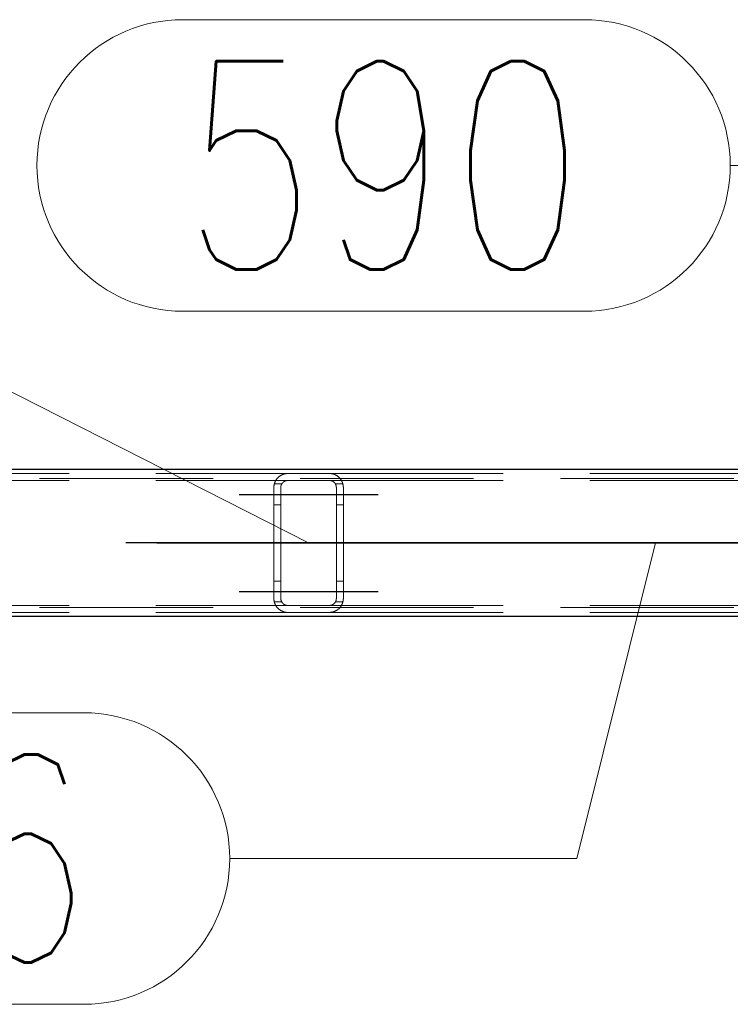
# Model space of a CAD drawing. Header units: millimetres. Extents: x -851 to 2, y 9346 to 10016.
# Tile 223 of 256: x -718 to -708, y 9755 to 9769. Entities that reach past the tile are written whole.
import ezdxf

# ---------------------------------------------------------------- set-up
doc = ezdxf.new("R2010")
doc.units = ezdxf.units.MM
doc.header["$LTSCALE"] = 10
doc.linetypes.add('HIDDEN', pattern=[0.375, 0.25, -0.125])
doc.linetypes.add('MITTE', pattern=[2, 1.25, -0.25, 0.25, -0.25])
for name, color, linetype, lineweight in [('PS_Hidden', 2, 'HIDDEN', 9), ('PS_Pos', 1, 'Continuous', 15), ('PS_Shape', 161, 'Continuous', 30), ('PS_SOLID', 7, 'Continuous', 30)]:
    doc.layers.add(name, color=color, linetype=linetype, lineweight=lineweight)
doc.layers.add('PS_Mid', color=5, linetype='MITTE')
doc.styles.add('simplex', font='simplex.shx', dxfattribs={"width": 0.75})

# ---------------------------------------------------------------- blocks, each defined once
blk = doc.blocks.new('*X547')
at = {"layer": 'PS_Hidden', "color": 2, "linetype": 'HIDDEN'}
for p, q in [((-723.568, 9762.575), (-714.168, 9762.575)), ((-714.312, 9762.514), (-714.309, 9762.517)), ((-714.309, 9762.517), (-714.305, 9762.521)), ((-714.305, 9762.521), (-714.302, 9762.524)), ((-714.302, 9762.524), (-714.299, 9762.526)), ((-714.299, 9762.526), (-714.296, 9762.529)), ((-714.296, 9762.529), (-714.292, 9762.532)), ((-714.292, 9762.532), (-714.289, 9762.535)), ((-714.289, 9762.535), (-714.285, 9762.537)), ((-714.285, 9762.537), (-714.281, 9762.54)), ((-714.281, 9762.54), (-714.277, 9762.543)), ((-714.277, 9762.543), (-714.273, 9762.545)), ((-714.273, 9762.545), (-714.268, 9762.548)), ((-714.268, 9762.548), (-714.264, 9762.55)), ((-714.264, 9762.55), (-714.259, 9762.553)), ((-714.259, 9762.553), (-714.255, 9762.555)), ((-714.255, 9762.555), (-714.25, 9762.558)), ((-714.25, 9762.558), (-714.245, 9762.56)), ((-714.245, 9762.56), (-714.24, 9762.562)), ((-714.24, 9762.562), (-714.234, 9762.564)), ((-714.234, 9762.564), (-714.229, 9762.566)), ((-714.229, 9762.566), (-714.223, 9762.567)), ((-714.223, 9762.567), (-714.218, 9762.569)), ((-714.218, 9762.569), (-714.211, 9762.57)), ((-714.211, 9762.57), (-714.205, 9762.572)), ((-714.205, 9762.572), (-714.198, 9762.573)), ((-714.198, 9762.573), (-714.191, 9762.574)), ((-714.191, 9762.574), (-714.183, 9762.574)), ((-714.183, 9762.574), (-714.176, 9762.575)), ((-714.176, 9762.575), (-714.168, 9762.575)), ((-714.168, 9762.575), (-713.568, 9762.575)), ((-714.168, 9762.575), (-714.168, 9762.575)), ((-713.568, 9762.575), (-704.168, 9762.575)), ((-713.568, 9762.575), (-713.561, 9762.575)), ((-713.561, 9762.575), (-713.554, 9762.574)), ((-713.554, 9762.574), (-713.547, 9762.574)), ((-713.547, 9762.574), (-713.54, 9762.573)), ((-713.54, 9762.573), (-713.533, 9762.572)), ((-713.533, 9762.572), (-713.526, 9762.57)), ((-713.526, 9762.57), (-713.519, 9762.569)), ((-713.519, 9762.569), (-713.513, 9762.567)), ((-713.513, 9762.567), (-713.507, 9762.565)), ((-713.507, 9762.565), (-713.502, 9762.564)), ((-713.502, 9762.564), (-713.497, 9762.562)), ((-713.497, 9762.562), (-713.492, 9762.56)), ((-713.492, 9762.56), (-713.487, 9762.557)), ((-713.487, 9762.557), (-713.482, 9762.555)), ((-713.482, 9762.555), (-713.477, 9762.553)), ((-713.477, 9762.553), (-713.472, 9762.55)), ((-713.472, 9762.55), (-713.468, 9762.548)), ((-713.468, 9762.548), (-713.463, 9762.545)), ((-713.463, 9762.545), (-713.459, 9762.542)), ((-713.459, 9762.542), (-713.455, 9762.539)), ((-713.455, 9762.539), (-713.451, 9762.536)), ((-713.451, 9762.536), (-713.447, 9762.534)), ((-713.447, 9762.534), (-713.443, 9762.531)), ((-713.443, 9762.531), (-713.439, 9762.528)), ((-713.439, 9762.528), (-713.436, 9762.525)), ((-713.436, 9762.525), (-713.432, 9762.522)), ((-713.432, 9762.522), (-713.429, 9762.519)), ((-713.429, 9762.519), (-713.426, 9762.515)), ((-486.492, 9762.505), (-781.692, 9762.505)), ((-723.568, 9762.475), (-714.168, 9762.475)), ((-714.368, 9762.39), (-714.367, 9762.394)), ((-714.368, 9762.385), (-714.368, 9762.39)), ((-714.368, 9762.38), (-714.368, 9762.385)), ((-714.368, 9762.375), (-714.368, 9762.38)), ((-714.368, 9760.775), (-714.368, 9762.375)), ((-714.367, 9762.399), (-714.366, 9762.404)), ((-714.367, 9762.394), (-714.367, 9762.399)), ((-714.366, 9762.404), (-714.365, 9762.409)), ((-714.365, 9762.413), (-714.364, 9762.418)), ((-714.365, 9762.409), (-714.365, 9762.413)), ((-714.364, 9762.418), (-714.363, 9762.423)), ((-714.363, 9762.423), (-714.361, 9762.427)), ((-714.255, 9762.425), (-714.362, 9762.425)), ((-714.361, 9762.427), (-714.36, 9762.432)), ((-714.36, 9762.432), (-714.359, 9762.436)), ((-714.359, 9762.436), (-714.357, 9762.441)), ((-714.357, 9762.441), (-714.356, 9762.445)), ((-714.356, 9762.445), (-714.354, 9762.45)), ((-714.354, 9762.45), (-714.352, 9762.454)), ((-714.352, 9762.454), (-714.35, 9762.458)), ((-714.35, 9762.458), (-714.348, 9762.463)), ((-714.348, 9762.463), (-714.346, 9762.467)), ((-714.346, 9762.467), (-714.344, 9762.471)), ((-714.344, 9762.471), (-714.342, 9762.475)), ((-714.342, 9762.475), (-714.339, 9762.479)), ((-714.339, 9762.479), (-714.337, 9762.483)), ((-714.337, 9762.483), (-714.334, 9762.486)), ((-714.334, 9762.486), (-714.332, 9762.49)), ((-714.332, 9762.49), (-714.329, 9762.494)), ((-714.329, 9762.494), (-714.326, 9762.497)), ((-714.326, 9762.497), (-714.324, 9762.501)), ((-714.324, 9762.501), (-714.321, 9762.504)), ((-714.321, 9762.504), (-714.318, 9762.508)), ((-714.318, 9762.508), (-714.315, 9762.511)), ((-714.315, 9762.511), (-714.312, 9762.514)), ((-714.267, 9762.388), (-714.268, 9762.386)), ((-714.268, 9762.386), (-714.268, 9762.384)), ((-714.268, 9762.384), (-714.268, 9762.382)), ((-714.268, 9762.382), (-714.268, 9762.379)), ((-714.268, 9762.379), (-714.268, 9762.377)), ((-714.268, 9762.377), (-714.268, 9762.375)), ((-714.268, 9762.375), (-714.268, 9762.375)), ((-714.268, 9762.375), (-714.268, 9760.775)), ((-714.266, 9762.395), (-714.267, 9762.393)), ((-714.267, 9762.393), (-714.267, 9762.39)), ((-714.267, 9762.39), (-714.267, 9762.388)), ((-714.265, 9762.399), (-714.266, 9762.397)), ((-714.266, 9762.397), (-714.266, 9762.395)), ((-714.264, 9762.404), (-714.265, 9762.402)), ((-714.265, 9762.402), (-714.265, 9762.399)), ((-714.263, 9762.406), (-714.264, 9762.404)), ((-714.262, 9762.41), (-714.263, 9762.408)), ((-714.263, 9762.408), (-714.263, 9762.406)), ((-714.261, 9762.412), (-714.262, 9762.41)), ((-714.26, 9762.415), (-714.261, 9762.412)), ((-714.259, 9762.417), (-714.26, 9762.415)), ((-714.258, 9762.419), (-714.259, 9762.417)), ((-714.257, 9762.421), (-714.258, 9762.419)), ((-714.256, 9762.423), (-714.257, 9762.421)), ((-714.255, 9762.425), (-714.256, 9762.423)), ((-714.254, 9762.427), (-714.255, 9762.425)), ((-714.253, 9762.429), (-714.254, 9762.427)), ((-714.251, 9762.431), (-714.253, 9762.429)), ((-714.25, 9762.433), (-714.251, 9762.431)), ((-714.249, 9762.434), (-714.25, 9762.433)), ((-714.247, 9762.436), (-714.249, 9762.434)), ((-714.246, 9762.438), (-714.247, 9762.436)), ((-714.244, 9762.44), (-714.246, 9762.438)), ((-714.243, 9762.442), (-714.244, 9762.44)), ((-714.241, 9762.443), (-714.243, 9762.442)), ((-714.24, 9762.445), (-714.241, 9762.443)), ((-714.238, 9762.447), (-714.24, 9762.445)), ((-714.236, 9762.448), (-714.238, 9762.447)), ((-714.234, 9762.45), (-714.236, 9762.448)), ((-714.233, 9762.452), (-714.234, 9762.45)), ((-714.231, 9762.453), (-714.233, 9762.452)), ((-714.229, 9762.455), (-714.231, 9762.453)), ((-714.227, 9762.456), (-714.229, 9762.455)), ((-714.225, 9762.457), (-714.227, 9762.456)), ((-714.223, 9762.459), (-714.225, 9762.457)), ((-714.22, 9762.46), (-714.223, 9762.459)), ((-714.218, 9762.462), (-714.22, 9762.46)), ((-714.216, 9762.463), (-714.218, 9762.462)), ((-714.213, 9762.464), (-714.216, 9762.463)), ((-714.211, 9762.466), (-714.213, 9762.464)), ((-714.208, 9762.467), (-714.211, 9762.466)), ((-714.205, 9762.468), (-714.208, 9762.467)), ((-714.203, 9762.469), (-714.205, 9762.468)), ((-714.2, 9762.47), (-714.203, 9762.469)), ((-714.197, 9762.471), (-714.2, 9762.47)), ((-714.194, 9762.472), (-714.197, 9762.471)), ((-714.191, 9762.472), (-714.194, 9762.472)), ((-714.188, 9762.473), (-714.191, 9762.472)), ((-714.185, 9762.474), (-714.188, 9762.473)), ((-714.182, 9762.474), (-714.185, 9762.474)), ((-714.178, 9762.474), (-714.182, 9762.474)), ((-714.175, 9762.475), (-714.178, 9762.474)), ((-714.172, 9762.475), (-714.175, 9762.475)), ((-714.168, 9762.475), (-714.172, 9762.475)), ((-713.568, 9762.475), (-714.168, 9762.475)), ((-713.568, 9762.475), (-704.168, 9762.475)), ((-713.565, 9762.475), (-713.568, 9762.475)), ((-713.568, 9762.475), (-713.568, 9762.475)), ((-713.562, 9762.475), (-713.565, 9762.475)), ((-713.559, 9762.474), (-713.562, 9762.475)), ((-713.555, 9762.474), (-713.559, 9762.474)), ((-713.552, 9762.474), (-713.555, 9762.474)), ((-713.549, 9762.473), (-713.552, 9762.474)), ((-713.545, 9762.472), (-713.549, 9762.473)), ((-713.542, 9762.471), (-713.545, 9762.472)), ((-713.539, 9762.47), (-713.542, 9762.471)), ((-713.536, 9762.47), (-713.539, 9762.47)), ((-713.533, 9762.469), (-713.536, 9762.47)), ((-713.531, 9762.468), (-713.533, 9762.469)), ((-713.528, 9762.466), (-713.531, 9762.468)), ((-713.525, 9762.465), (-713.528, 9762.466)), ((-713.523, 9762.464), (-713.525, 9762.465)), ((-713.52, 9762.463), (-713.523, 9762.464)), ((-713.518, 9762.461), (-713.52, 9762.463)), ((-713.515, 9762.46), (-713.518, 9762.461)), ((-713.513, 9762.458), (-713.515, 9762.46)), ((-713.511, 9762.457), (-713.513, 9762.458)), ((-713.509, 9762.455), (-713.511, 9762.457)), ((-713.507, 9762.453), (-713.509, 9762.455)), ((-713.505, 9762.452), (-713.507, 9762.453)), ((-713.503, 9762.45), (-713.505, 9762.452)), ((-713.501, 9762.449), (-713.503, 9762.45)), ((-713.499, 9762.447), (-713.501, 9762.449)), ((-713.497, 9762.445), (-713.499, 9762.447)), ((-713.496, 9762.444), (-713.497, 9762.445)), ((-713.494, 9762.442), (-713.496, 9762.444)), ((-713.493, 9762.44), (-713.494, 9762.442)), ((-713.491, 9762.438), (-713.493, 9762.44)), ((-713.49, 9762.437), (-713.491, 9762.438)), ((-713.488, 9762.435), (-713.49, 9762.437)), ((-713.487, 9762.433), (-713.488, 9762.435)), ((-713.486, 9762.431), (-713.487, 9762.433)), ((-713.484, 9762.429), (-713.486, 9762.431)), ((-713.483, 9762.427), (-713.484, 9762.429)), ((-713.482, 9762.425), (-713.483, 9762.427)), ((-713.481, 9762.423), (-713.482, 9762.425)), ((-713.375, 9762.425), (-713.482, 9762.425)), ((-713.48, 9762.421), (-713.481, 9762.423)), ((-713.479, 9762.419), (-713.48, 9762.421)), ((-713.478, 9762.417), (-713.479, 9762.419)), ((-713.477, 9762.415), (-713.478, 9762.417)), ((-713.476, 9762.413), (-713.477, 9762.415)), ((-713.475, 9762.411), (-713.476, 9762.413)), ((-713.474, 9762.409), (-713.475, 9762.411)), ((-713.474, 9762.407), (-713.474, 9762.409)), ((-713.473, 9762.405), (-713.474, 9762.407)), ((-713.472, 9762.403), (-713.473, 9762.405)), ((-713.472, 9762.401), (-713.472, 9762.403)), ((-713.471, 9762.398), (-713.472, 9762.401)), ((-713.471, 9762.396), (-713.471, 9762.398)), ((-713.47, 9762.394), (-713.471, 9762.396)), ((-713.47, 9762.392), (-713.47, 9762.394)), ((-713.47, 9762.39), (-713.47, 9762.392)), ((-713.469, 9762.388), (-713.47, 9762.39)), ((-713.469, 9762.385), (-713.469, 9762.388)), ((-713.469, 9762.383), (-713.469, 9762.385)), ((-713.469, 9762.381), (-713.469, 9762.383)), ((-713.468, 9762.379), (-713.469, 9762.381)), ((-713.468, 9762.377), (-713.468, 9762.379)), ((-713.468, 9762.375), (-713.468, 9762.377)), ((-713.468, 9760.775), (-713.468, 9762.375)), ((-713.426, 9762.515), (-713.423, 9762.512)), ((-713.423, 9762.512), (-713.42, 9762.509)), ((-713.42, 9762.509), (-713.417, 9762.506)), ((-713.417, 9762.506), (-713.414, 9762.503)), ((-713.414, 9762.503), (-713.412, 9762.499)), ((-713.412, 9762.499), (-713.409, 9762.496)), ((-713.409, 9762.496), (-713.406, 9762.492)), ((-713.406, 9762.492), (-713.404, 9762.488)), ((-713.404, 9762.488), (-713.401, 9762.485)), ((-713.401, 9762.485), (-713.399, 9762.481)), ((-713.399, 9762.481), (-713.396, 9762.477)), ((-713.396, 9762.477), (-713.394, 9762.473)), ((-713.394, 9762.473), (-713.392, 9762.469)), ((-713.392, 9762.469), (-713.39, 9762.465)), ((-713.39, 9762.465), (-713.388, 9762.461)), ((-713.388, 9762.461), (-713.386, 9762.457)), ((-713.386, 9762.457), (-713.384, 9762.452)), ((-713.384, 9762.452), (-713.382, 9762.448)), ((-713.382, 9762.448), (-713.381, 9762.444)), ((-713.381, 9762.444), (-713.379, 9762.439)), ((-713.379, 9762.439), (-713.378, 9762.435)), ((-713.378, 9762.435), (-713.376, 9762.43)), ((-713.376, 9762.43), (-713.375, 9762.426)), ((-713.375, 9762.426), (-713.374, 9762.421)), ((-713.374, 9762.421), (-713.373, 9762.417)), ((-713.373, 9762.417), (-713.372, 9762.412)), ((-713.372, 9762.412), (-713.371, 9762.407)), ((-713.371, 9762.407), (-713.37, 9762.403)), ((-713.37, 9762.403), (-713.37, 9762.398)), ((-713.37, 9762.398), (-713.369, 9762.394)), ((-713.369, 9762.394), (-713.369, 9762.389)), ((-713.369, 9762.389), (-713.369, 9762.384)), ((-713.369, 9762.384), (-713.368, 9762.38)), ((-713.368, 9762.38), (-713.368, 9762.375)), ((-713.368, 9762.375), (-713.368, 9762.375)), ((-713.368, 9762.375), (-713.368, 9760.775)), ((-714.268, 9762.125), (-714.368, 9762.125)), ((-713.368, 9762.125), (-713.468, 9762.125)), ((-714.268, 9761.025), (-714.368, 9761.025)), ((-713.368, 9761.025), (-713.468, 9761.025)), ((-723.568, 9760.675), (-714.168, 9760.675)), ((-714.368, 9760.77), (-714.368, 9760.775)), ((-714.368, 9760.775), (-714.368, 9760.775)), ((-714.368, 9760.765), (-714.368, 9760.77)), ((-714.368, 9760.76), (-714.368, 9760.765)), ((-714.367, 9760.755), (-714.368, 9760.76)), ((-714.367, 9760.751), (-714.367, 9760.755)), ((-714.366, 9760.746), (-714.367, 9760.751)), ((-714.365, 9760.741), (-714.366, 9760.746)), ((-714.365, 9760.736), (-714.365, 9760.741)), ((-714.364, 9760.732), (-714.365, 9760.736)), ((-714.363, 9760.727), (-714.364, 9760.732)), ((-714.361, 9760.722), (-714.363, 9760.727)), ((-714.255, 9760.725), (-714.362, 9760.725)), ((-714.36, 9760.718), (-714.361, 9760.722)), ((-714.359, 9760.713), (-714.36, 9760.718)), ((-714.357, 9760.709), (-714.359, 9760.713)), ((-714.356, 9760.704), (-714.357, 9760.709)), ((-714.354, 9760.7), (-714.356, 9760.704)), ((-714.352, 9760.696), (-714.354, 9760.7)), ((-714.35, 9760.691), (-714.352, 9760.696)), ((-714.348, 9760.687), (-714.35, 9760.691)), ((-714.346, 9760.683), (-714.348, 9760.687)), ((-714.344, 9760.679), (-714.346, 9760.683)), ((-714.342, 9760.675), (-714.344, 9760.679)), ((-714.339, 9760.671), (-714.342, 9760.675)), ((-714.268, 9760.775), (-714.268, 9760.773)), ((-714.268, 9760.773), (-714.268, 9760.77)), ((-714.268, 9760.77), (-714.268, 9760.768)), ((-714.268, 9760.768), (-714.268, 9760.766)), ((-714.268, 9760.766), (-714.268, 9760.764)), ((-714.268, 9760.764), (-714.267, 9760.762)), ((-714.267, 9760.762), (-714.267, 9760.759)), ((-714.267, 9760.759), (-714.267, 9760.757)), ((-714.267, 9760.757), (-714.266, 9760.755)), ((-714.266, 9760.755), (-714.266, 9760.753)), ((-714.266, 9760.753), (-714.265, 9760.75)), ((-714.265, 9760.75), (-714.265, 9760.748)), ((-714.265, 9760.748), (-714.264, 9760.746)), ((-714.264, 9760.746), (-714.263, 9760.744)), ((-714.263, 9760.744), (-714.263, 9760.742)), ((-714.263, 9760.742), (-714.262, 9760.74)), ((-714.262, 9760.74), (-714.261, 9760.737)), ((-714.261, 9760.737), (-714.26, 9760.735)), ((-714.26, 9760.735), (-714.259, 9760.733)), ((-714.259, 9760.733), (-714.258, 9760.731)), ((-714.258, 9760.731), (-714.257, 9760.729)), ((-714.257, 9760.729), (-714.256, 9760.727)), ((-714.256, 9760.727), (-714.255, 9760.725)), ((-714.255, 9760.725), (-714.254, 9760.723)), ((-714.254, 9760.723), (-714.253, 9760.721)), ((-714.253, 9760.721), (-714.251, 9760.719)), ((-714.251, 9760.719), (-714.25, 9760.717)), ((-714.25, 9760.717), (-714.249, 9760.715)), ((-714.249, 9760.715), (-714.247, 9760.713)), ((-714.247, 9760.713), (-714.246, 9760.712)), ((-714.246, 9760.712), (-714.244, 9760.71)), ((-714.244, 9760.71), (-714.243, 9760.708)), ((-714.243, 9760.708), (-714.241, 9760.706)), ((-714.241, 9760.706), (-714.24, 9760.705)), ((-714.24, 9760.705), (-714.238, 9760.703)), ((-714.238, 9760.703), (-714.236, 9760.701)), ((-714.236, 9760.701), (-714.234, 9760.7)), ((-714.234, 9760.7), (-714.233, 9760.698)), ((-714.233, 9760.698), (-714.231, 9760.697)), ((-714.231, 9760.697), (-714.229, 9760.695)), ((-714.229, 9760.695), (-714.227, 9760.694)), ((-714.227, 9760.694), (-714.225, 9760.692)), ((-714.225, 9760.692), (-714.223, 9760.691)), ((-714.223, 9760.691), (-714.22, 9760.689)), ((-714.22, 9760.689), (-714.218, 9760.688)), ((-714.218, 9760.688), (-714.216, 9760.687)), ((-714.216, 9760.687), (-714.213, 9760.685)), ((-714.213, 9760.685), (-714.211, 9760.684)), ((-714.211, 9760.684), (-714.208, 9760.683)), ((-714.208, 9760.683), (-714.205, 9760.682)), ((-714.205, 9760.682), (-714.203, 9760.681)), ((-714.203, 9760.681), (-714.2, 9760.68)), ((-714.2, 9760.68), (-714.197, 9760.679)), ((-714.197, 9760.679), (-714.194, 9760.678)), ((-714.194, 9760.678), (-714.191, 9760.677)), ((-714.191, 9760.677), (-714.188, 9760.677)), ((-714.188, 9760.677), (-714.185, 9760.676)), ((-714.185, 9760.676), (-714.182, 9760.676)), ((-714.182, 9760.676), (-714.178, 9760.675)), ((-714.178, 9760.675), (-714.175, 9760.675)), ((-714.175, 9760.675), (-714.172, 9760.675)), ((-714.172, 9760.675), (-714.168, 9760.675)), ((-714.168, 9760.675), (-713.568, 9760.675)), ((-714.168, 9760.675), (-714.168, 9760.675)), ((-713.568, 9760.675), (-704.168, 9760.675)), ((-713.568, 9760.675), (-713.565, 9760.675)), ((-713.565, 9760.675), (-713.562, 9760.675)), ((-713.562, 9760.675), (-713.559, 9760.675)), ((-713.559, 9760.675), (-713.555, 9760.676)), ((-713.555, 9760.676), (-713.552, 9760.676)), ((-713.552, 9760.676), (-713.549, 9760.677)), ((-713.549, 9760.677), (-713.545, 9760.678)), ((-713.545, 9760.678), (-713.542, 9760.678)), ((-713.542, 9760.678), (-713.539, 9760.679)), ((-713.539, 9760.679), (-713.536, 9760.68)), ((-713.536, 9760.68), (-713.533, 9760.681)), ((-713.533, 9760.681), (-713.531, 9760.682)), ((-713.531, 9760.682), (-713.528, 9760.683)), ((-713.528, 9760.683), (-713.525, 9760.685)), ((-713.525, 9760.685), (-713.523, 9760.686)), ((-713.523, 9760.686), (-713.52, 9760.687)), ((-713.52, 9760.687), (-713.518, 9760.689)), ((-713.518, 9760.689), (-713.515, 9760.69)), ((-713.515, 9760.69), (-713.513, 9760.692)), ((-713.513, 9760.692), (-713.511, 9760.693)), ((-713.511, 9760.693), (-713.509, 9760.695)), ((-713.509, 9760.695), (-713.507, 9760.696)), ((-713.507, 9760.696), (-713.505, 9760.698)), ((-713.505, 9760.698), (-713.503, 9760.7)), ((-713.503, 9760.7), (-713.501, 9760.701)), ((-713.501, 9760.701), (-713.499, 9760.703)), ((-713.499, 9760.703), (-713.497, 9760.705)), ((-713.497, 9760.705), (-713.496, 9760.706)), ((-713.496, 9760.706), (-713.494, 9760.708)), ((-713.494, 9760.708), (-713.493, 9760.71)), ((-713.493, 9760.71), (-713.491, 9760.711)), ((-713.491, 9760.711), (-713.49, 9760.713)), ((-713.49, 9760.713), (-713.488, 9760.715)), ((-713.488, 9760.715), (-713.487, 9760.717)), ((-713.487, 9760.717), (-713.486, 9760.719)), ((-713.486, 9760.719), (-713.484, 9760.721)), ((-713.484, 9760.721), (-713.483, 9760.723)), ((-713.483, 9760.723), (-713.482, 9760.724)), ((-713.482, 9760.724), (-713.481, 9760.726)), ((-713.375, 9760.725), (-713.482, 9760.725)), ((-713.481, 9760.726), (-713.48, 9760.728)), ((-713.48, 9760.728), (-713.479, 9760.73)), ((-713.479, 9760.73), (-713.478, 9760.732)), ((-713.478, 9760.732), (-713.477, 9760.735)), ((-713.477, 9760.735), (-713.476, 9760.737)), ((-713.476, 9760.737), (-713.475, 9760.739)), ((-713.475, 9760.739), (-713.474, 9760.741)), ((-713.474, 9760.743), (-713.473, 9760.745)), ((-713.474, 9760.741), (-713.474, 9760.743)), ((-713.473, 9760.745), (-713.472, 9760.747)), ((-713.472, 9760.749), (-713.471, 9760.751)), ((-713.472, 9760.747), (-713.472, 9760.749)), ((-713.471, 9760.754), (-713.47, 9760.756)), ((-713.471, 9760.751), (-713.471, 9760.754)), ((-713.47, 9760.76), (-713.469, 9760.762)), ((-713.47, 9760.758), (-713.47, 9760.76)), ((-713.47, 9760.756), (-713.47, 9760.758)), ((-713.469, 9760.769), (-713.468, 9760.771)), ((-713.469, 9760.766), (-713.469, 9760.769)), ((-713.469, 9760.764), (-713.469, 9760.766)), ((-713.469, 9760.762), (-713.469, 9760.764)), ((-713.468, 9760.773), (-713.468, 9760.775)), ((-713.468, 9760.771), (-713.468, 9760.773)), ((-713.396, 9760.673), (-713.399, 9760.669)), ((-713.394, 9760.677), (-713.396, 9760.673)), ((-713.392, 9760.681), (-713.394, 9760.677)), ((-713.39, 9760.685), (-713.392, 9760.681)), ((-713.388, 9760.689), (-713.39, 9760.685)), ((-713.386, 9760.693), (-713.388, 9760.689)), ((-713.384, 9760.697), (-713.386, 9760.693)), ((-713.382, 9760.702), (-713.384, 9760.697)), ((-713.381, 9760.706), (-713.382, 9760.702)), ((-713.379, 9760.711), (-713.381, 9760.706)), ((-713.378, 9760.715), (-713.379, 9760.711)), ((-713.376, 9760.719), (-713.378, 9760.715)), ((-713.375, 9760.724), (-713.376, 9760.719)), ((-713.374, 9760.729), (-713.375, 9760.724)), ((-713.373, 9760.733), (-713.374, 9760.729)), ((-713.372, 9760.738), (-713.373, 9760.733)), ((-713.371, 9760.742), (-713.372, 9760.738)), ((-713.37, 9760.747), (-713.371, 9760.742)), ((-713.369, 9760.756), (-713.37, 9760.752)), ((-713.37, 9760.752), (-713.37, 9760.747)), ((-713.368, 9760.77), (-713.369, 9760.766)), ((-713.369, 9760.766), (-713.369, 9760.761)), ((-713.369, 9760.761), (-713.369, 9760.756)), ((-713.368, 9760.775), (-713.368, 9760.77)), ((-486.492, 9760.645), (-781.692, 9760.645)), ((-723.568, 9760.575), (-714.168, 9760.575)), ((-714.337, 9760.667), (-714.339, 9760.671)), ((-714.334, 9760.663), (-714.337, 9760.667)), ((-714.332, 9760.66), (-714.334, 9760.663)), ((-714.329, 9760.656), (-714.332, 9760.66)), ((-714.326, 9760.652), (-714.329, 9760.656)), ((-714.324, 9760.649), (-714.326, 9760.652)), ((-714.321, 9760.645), (-714.324, 9760.649)), ((-714.318, 9760.642), (-714.321, 9760.645)), ((-714.315, 9760.639), (-714.318, 9760.642)), ((-714.312, 9760.636), (-714.315, 9760.639)), ((-714.309, 9760.632), (-714.312, 9760.636)), ((-714.305, 9760.629), (-714.309, 9760.632)), ((-714.302, 9760.626), (-714.305, 9760.629)), ((-714.299, 9760.623), (-714.302, 9760.626)), ((-714.296, 9760.621), (-714.299, 9760.623)), ((-714.292, 9760.618), (-714.296, 9760.621)), ((-714.289, 9760.615), (-714.292, 9760.618)), ((-714.285, 9760.612), (-714.289, 9760.615)), ((-714.281, 9760.61), (-714.285, 9760.612)), ((-714.277, 9760.607), (-714.281, 9760.61)), ((-714.273, 9760.604), (-714.277, 9760.607)), ((-714.268, 9760.602), (-714.273, 9760.604)), ((-714.264, 9760.599), (-714.268, 9760.602)), ((-714.259, 9760.597), (-714.264, 9760.599)), ((-714.255, 9760.595), (-714.259, 9760.597)), ((-714.25, 9760.592), (-714.255, 9760.595)), ((-714.245, 9760.59), (-714.25, 9760.592)), ((-714.24, 9760.588), (-714.245, 9760.59)), ((-714.234, 9760.586), (-714.24, 9760.588)), ((-714.229, 9760.584), (-714.234, 9760.586)), ((-714.223, 9760.583), (-714.229, 9760.584)), ((-714.218, 9760.581), (-714.223, 9760.583)), ((-714.211, 9760.58), (-714.218, 9760.581)), ((-714.205, 9760.578), (-714.211, 9760.58)), ((-714.198, 9760.577), (-714.205, 9760.578)), ((-714.191, 9760.576), (-714.198, 9760.577)), ((-714.183, 9760.575), (-714.191, 9760.576)), ((-714.176, 9760.575), (-714.183, 9760.575)), ((-714.168, 9760.575), (-714.176, 9760.575)), ((-713.568, 9760.575), (-714.168, 9760.575)), ((-713.568, 9760.575), (-704.168, 9760.575)), ((-713.561, 9760.575), (-713.568, 9760.575)), ((-713.568, 9760.575), (-713.568, 9760.575)), ((-713.554, 9760.575), (-713.561, 9760.575)), ((-713.547, 9760.576), (-713.554, 9760.575)), ((-713.54, 9760.577), (-713.547, 9760.576)), ((-713.533, 9760.578), (-713.54, 9760.577)), ((-713.526, 9760.579), (-713.533, 9760.578)), ((-713.519, 9760.581), (-713.526, 9760.579)), ((-713.513, 9760.583), (-713.519, 9760.581)), ((-713.507, 9760.584), (-713.513, 9760.583)), ((-713.502, 9760.586), (-713.507, 9760.584)), ((-713.497, 9760.588), (-713.502, 9760.586)), ((-713.492, 9760.59), (-713.497, 9760.588)), ((-713.487, 9760.592), (-713.492, 9760.59)), ((-713.482, 9760.595), (-713.487, 9760.592)), ((-713.477, 9760.597), (-713.482, 9760.595)), ((-713.472, 9760.6), (-713.477, 9760.597)), ((-713.468, 9760.602), (-713.472, 9760.6)), ((-713.463, 9760.605), (-713.468, 9760.602)), ((-713.459, 9760.608), (-713.463, 9760.605)), ((-713.455, 9760.61), (-713.459, 9760.608)), ((-713.451, 9760.613), (-713.455, 9760.61)), ((-713.447, 9760.616), (-713.451, 9760.613)), ((-713.443, 9760.619), (-713.447, 9760.616)), ((-713.439, 9760.622), (-713.443, 9760.619)), ((-713.436, 9760.625), (-713.439, 9760.622)), ((-713.432, 9760.628), (-713.436, 9760.625)), ((-713.429, 9760.631), (-713.432, 9760.628)), ((-713.426, 9760.634), (-713.429, 9760.631)), ((-713.423, 9760.637), (-713.426, 9760.634)), ((-713.42, 9760.641), (-713.423, 9760.637)), ((-713.417, 9760.644), (-713.42, 9760.641)), ((-713.414, 9760.647), (-713.417, 9760.644)), ((-713.412, 9760.651), (-713.414, 9760.647)), ((-713.409, 9760.654), (-713.412, 9760.651)), ((-713.406, 9760.658), (-713.409, 9760.654)), ((-713.404, 9760.661), (-713.406, 9760.658)), ((-713.401, 9760.665), (-713.404, 9760.661)), ((-713.399, 9760.669), (-713.401, 9760.665))]:
    blk.add_line(p, q, dxfattribs=at)
at = {"layer": 'PS_Mid', "color": 5, "linetype": 'MITTE'}
for p, q in [((-714.868, 9762.275), (-713.768, 9762.275)), ((-714.868, 9762.275), (-713.768, 9762.275)), ((-713.968, 9762.275), (-712.868, 9762.275)), ((-713.968, 9762.275), (-712.868, 9762.275)), ((-484.003, 9761.575), (-784.181, 9761.575)), ((-736.052, 9761.575), (-681.684, 9761.575)), ((-713.868, 9761.575), (-713.868, 9761.575)), ((-714.868, 9760.875), (-713.768, 9760.875)), ((-714.868, 9760.875), (-713.768, 9760.875)), ((-713.968, 9760.875), (-712.868, 9760.875)), ((-713.968, 9760.875), (-712.868, 9760.875))]:
    blk.add_line(p, q, dxfattribs=at)
at = {"layer": 'PS_SOLID', "color": 7, "linetype": 'Continuous'}
for p, q in [((-486.492, 9762.635), (-781.692, 9762.635)), ((-486.492, 9760.515), (-781.692, 9760.515))]:
    blk.add_line(p, q, dxfattribs=at)
blk = doc.blocks.new('*X616')
at = {"color": 1}
for p, q in [((-715.681, 9769.114), (-709.895, 9769.114)), ((-707.795, 9767.014), (-702.795, 9767.014)), ((-703.868, 9761.575), (-702.795, 9767.014)), ((-715.681, 9764.914), (-709.895, 9764.914))]:
    blk.add_line(p, q, dxfattribs=at)
for centre, start, end in [((-715.681, 9767.014), 90, 270), ((-709.895, 9767.014), 270, 90)]:
    blk.add_arc(centre, 2.1, start, end, dxfattribs=at)
at = {"color": 30, "style": 'simplex', "width": 0.75}
blk.add_text('590', height=3, dxfattribs=at).set_placement((-715.681, 9765.514))
blk = doc.blocks.new('*X617')
at = {"color": 1}
for p, q in [((-708.872, 9761.575), (-710.005, 9757.028)), ((-722.784, 9759.128), (-717.105, 9759.128)), ((-715.005, 9757.028), (-710.005, 9757.028)), ((-722.784, 9754.928), (-717.105, 9754.928))]:
    blk.add_line(p, q, dxfattribs=at)
blk.add_arc((-717.105, 9757.028), 2.1, 270, 90, dxfattribs=at)
at = {"color": 30, "style": 'simplex', "width": 0.75}
blk.add_text('586', height=3, dxfattribs=at).set_placement((-722.784, 9755.528))
blk = doc.blocks.new('*X618')
at = {"color": 1}
blk.add_line((-713.868, 9761.575), (-722.449, 9765.935), dxfattribs=at)
blk = doc.blocks.new('*X619')
at = {"color": 1}
for p, q in [((-715.681, 9769.114), (-709.895, 9769.114)), ((-715.681, 9764.914), (-709.895, 9764.914))]:
    blk.add_line(p, q, dxfattribs=at)
for centre, start, end in [((-715.681, 9767.014), 90, 270), ((-709.895, 9767.014), 270, 90)]:
    blk.add_arc(centre, 2.1, start, end, dxfattribs=at)
at = {"color": 30, "style": 'simplex', "width": 0.75}
blk.add_text('590', height=3, dxfattribs=at).set_placement((-715.681, 9765.514))

msp = doc.modelspace()

# ---------------------------------------------------------------- block references
at = {"layer": 'PS_Pos'}
for name in ['*X616', '*X619', '*X618', '*X617']:
    msp.add_blockref(name, (0, 0), dxfattribs=at)
at = {"layer": 'PS_Shape', "color": 31}
msp.add_blockref('*X547', (0, 0), dxfattribs=at)

doc.saveas('drawing.dxf')
